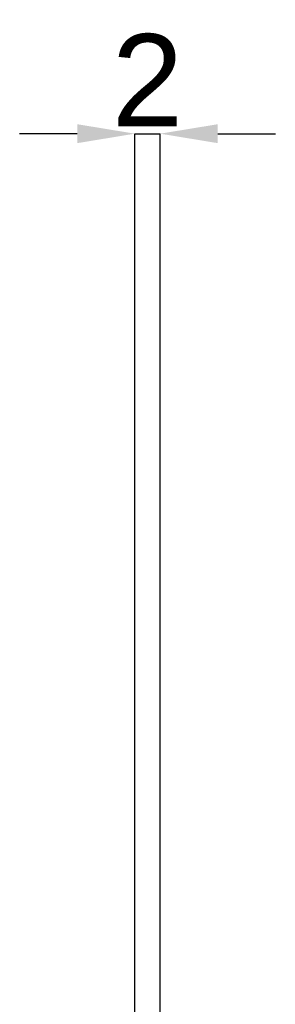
# Model space of a CAD drawing. Extents: x -161 to 11, y -10 to 160.
# Tile 256 of 256: x -11 to 11, y 75 to 160. Entities that reach past the tile are written whole.
import ezdxf

# ---------------------------------------------------------------- set-up
doc = ezdxf.new("R2010")
doc.units = 0
doc.styles.get("Standard").update_dxf_attribs({"font": 'ARIAL.TTF'})
doc.dimstyles.new('EZ_METRIC', dxfattribs={"dimtxt": 8, "dimasz": 5, "dimexe": 1.25, "dimexo": 5, "dimtad": 1, "dimdec": 0, "dimcen": 2.5, "dimazin": 3, "dimtfac": 1, "dimtmove": 0, "dimatfit": 3})

# ---------------------------------------------------------------- blocks, each defined once
blk = doc.blocks.new('_CLOSEDFILLED')
at = {"color": 0, "linetype": 'BYBLOCK'}
blk.add_solid([(-1, 0.164), (0, 0), (-1, -0.164)], dxfattribs=at)
blk = doc.blocks.new('*D1')
for p, q in [((-6.1, 150.358), (-11.1, 150.358)), ((-1.1, 5.358), (-1.1, 150.358)), ((-1.1, 150.358), (1.1, 150.358)), ((1.1, 5.358), (1.1, 150.358)), ((6.1, 150.358), (11.1, 150.358))]:
    blk.add_line(p, q)
at = {"layer": 'Defpoints'}
for p in [(-1.1, 150.358), (-1.1, 0.358), (1.1, 0.358)]:
    blk.add_point(p, dxfattribs=at)
at = {"xscale": 5, "yscale": 5}
blk.add_blockref('_CLOSEDFILLED', (-1.1, 150.358), dxfattribs=at)
at = {"xscale": 5, "yscale": 5, "rotation": 180}
blk.add_blockref('_CLOSEDFILLED', (1.1, 150.358), dxfattribs=at)
at = {"insert": (0, 154.983), "char_height": 8, "attachment_point": 5}
blk.add_mtext('2', dxfattribs=at)

msp = doc.modelspace()

# ---------------------------------------------------------------- dimensions: what is measured, and where the dimension line sits
dim = msp.add_linear_dim(base=(-1.1, 150.358), p1=(-1.1, 0.358), p2=(1.1, 0.358), dimstyle='EZ_METRIC')
dim.commit()
dim.dimension.update_dxf_attribs({"geometry": '*D1', "text_midpoint": (0, 154.983)})

doc.saveas('drawing.dxf')
